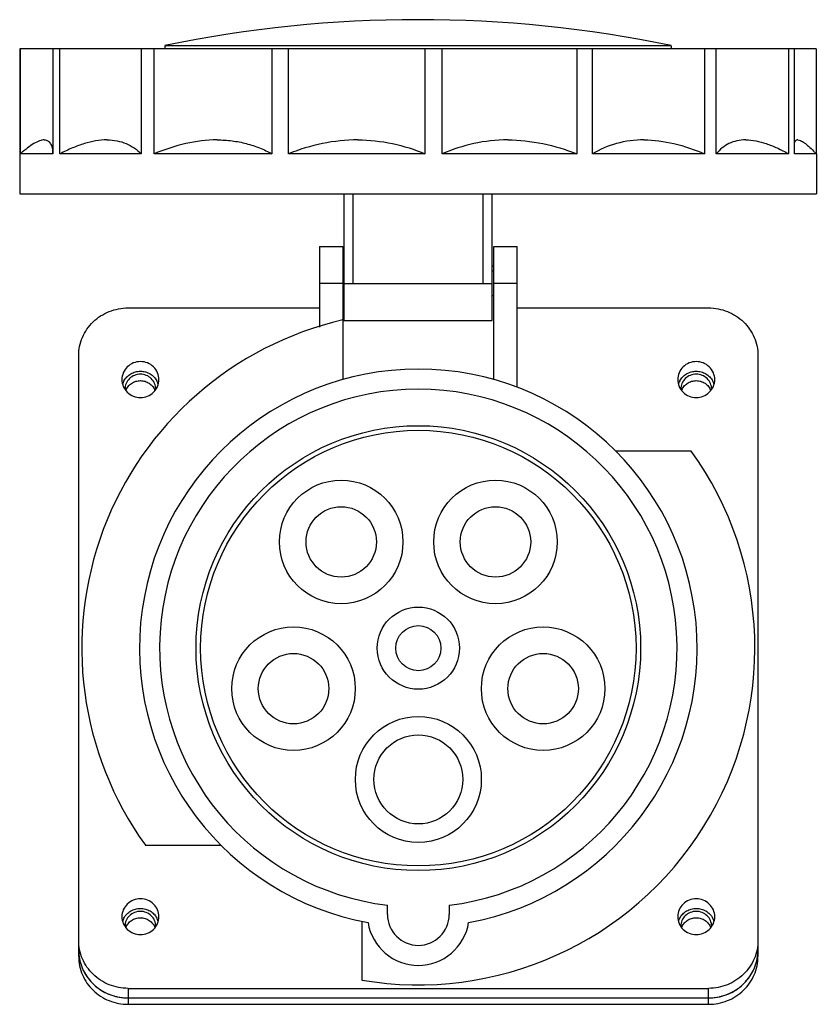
# Model space of a CAD drawing. Header units: millimetres. Extents: x 317 to 446, y 168 to 327.
import ezdxf

# ---------------------------------------------------------------- set-up
doc = ezdxf.new("R2010")
doc.units = ezdxf.units.MM
doc.header["$LTSCALE"] = 30.734
doc.layers.get('0').update_dxf_attribs({"linetype": 'CONTINUOUS'})

msp = doc.modelspace()

# ---------------------------------------------------------------- linework, layer by layer
at = {"color": 7, "linetype": 'Continuous'}
for p, q in [((317.31, 322.22), (317.31, 305.22)), ((446.29, 322.22), (317.31, 322.22)), ((317.42, 305.22), (317.42, 322.22)), ((322.64, 322.22), (322.64, 305.22)), ((323.82, 305.22), (323.82, 322.22)), ((336.99, 322.22), (336.99, 305.22)), ((339.06, 305.22), (339.06, 322.22)), ((340.8, 322.72), (340.8, 322.22)), ((422.8, 322.72), (340.8, 322.72)), ((358.15, 322.22), (358.15, 305.22)), ((360.8, 305.22), (360.8, 322.22)), ((382.92, 322.22), (382.92, 305.22)), ((385.73, 305.22), (385.73, 322.22)), ((407.51, 322.22), (407.51, 305.22)), ((410.07, 305.22), (410.07, 322.22)), ((422.8, 322.72), (422.8, 322.22)), ((428.19, 322.22), (428.19, 305.22)), ((430.1, 305.22), (430.1, 322.22)), ((441.81, 322.22), (441.81, 305.22)), ((442.78, 305.22), (442.78, 322.22)), ((446.29, 322.22), (446.29, 305.22)), ((317.3, 305.22), (317.3, 298.72)), ((317.31, 305.22), (317.3, 305.22)), ((322.64, 305.22), (317.42, 305.22)), ((336.99, 305.22), (323.82, 305.22)), ((358.15, 305.22), (339.06, 305.22)), ((382.92, 305.22), (360.8, 305.22)), ((407.51, 305.22), (385.73, 305.22)), ((428.19, 305.22), (410.07, 305.22)), ((441.81, 305.22), (430.1, 305.22)), ((446.3, 305.22), (442.78, 305.22)), ((445.85, 305.67), (446.3, 305.22)), ((446.3, 305.22), (446.3, 298.72)), ((317.3, 298.72), (446.3, 298.72)), ((369.8, 298.72), (369.8, 278.22)), ((371.3, 284.22), (371.3, 298.72)), ((392.3, 298.72), (392.3, 284.22)), ((393.8, 278.22), (393.8, 298.72)), ((365.85, 290.22), (369.6, 290.22)), ((365.85, 290.22), (365.85, 277.19)), ((369.6, 290.22), (369.6, 268.68)), ((394.1, 290.22), (397.85, 290.22)), ((394.1, 268.68), (394.1, 290.22)), ((397.85, 267.44), (397.85, 290.22)), ((369.6, 287.11), (369.8, 287.11)), ((393.8, 287.11), (394.1, 287.11)), ((369.8, 286.22), (369.6, 286.22)), ((394.1, 286.22), (393.8, 286.22)), ((369.6, 284.22), (365.85, 284.22)), ((369.8, 284.22), (393.8, 284.22)), ((397.85, 284.22), (394.1, 284.22)), ((369.8, 282.22), (369.6, 282.22)), ((394.1, 282.22), (393.8, 282.22)), ((334.85, 280.28), (365.85, 280.28)), ((397.85, 280.28), (428.85, 280.28)), ((369.8, 278.22), (393.8, 278.22)), ((326.85, 175.3), (326.85, 272.55)), ((436.85, 272.55), (436.85, 175.3)), ((426.05, 257.1), (413.82, 257.1)), ((337.64, 193.34), (349.87, 193.34)), ((376.85, 182.12), (376.85, 183.62)), ((386.85, 183.62), (386.85, 182.12)), ((372.68, 181.01), (372.68, 171.5)), ((334.85, 170.16), (428.85, 170.16)), ((334.85, 170.16), (334.85, 167.58)), ((428.85, 167.58), (428.85, 170.16)), ((334.85, 168.61), (428.85, 168.61)), ((334.85, 167.58), (428.85, 167.58))]:
    msp.add_line(p, q, dxfattribs=at)
for centre, radius in [((381.85, 225.22), 36), ((381.85, 225.22), 35.25), ((369.36, 242.41), 10), ((394.34, 242.41), 10), ((369.36, 242.41), 5.7), ((394.34, 242.41), 5.7), ((381.85, 225.22), 6.65), ((361.64, 218.66), 10), ((381.85, 225.22), 3.65), ((402.06, 218.66), 10), ((361.64, 218.66), 5.7), ((402.06, 218.66), 5.7), ((381.85, 203.97), 10.2), ((381.85, 203.97), 7.2)]:
    msp.add_circle(centre, radius, dxfattribs=at)
for centre, radius, start, end in [((381.8, 124.93), 202, 78.2893, 101.7107), ((381.85, 225.22), 54.5, 102.9893, 215.7999), ((381.85, 225.22), 45.15, 280.3936, 259.6064), ((336.68, 267.13), 2.84, 151.8419, 163.7614), ((337.01, 267.13), 2.84, 16.2407, 28.0979), ((426.68, 267.13), 2.84, 151.8419, 163.7614), ((427.01, 267.13), 2.84, 16.2407, 28.0979), ((381.85, 225.22), 41.9, 276.8535, 263.1465), ((381.85, 225.22), 54.5, 260.3152, 35.8), ((381.85, 182.12), 5, 180, 360), ((336.68, 180.19), 2.84, 151.8419, 163.7614), ((337.01, 180.19), 2.84, 16.2407, 28.0979), ((381.85, 182.12), 8.25, 189.1307, 350.8693), ((426.68, 180.19), 2.84, 151.8419, 163.7614), ((427.01, 180.19), 2.84, 16.2407, 28.0979), ((334.34, 176.34), 7.5, 180.0231, 193.3289), ((334.33, 176.34), 7.48, 180.0144, 187.9096), ((429.35, 176.34), 7.5, 346.6709, 359.9769), ((429.36, 176.34), 7.48, 352.0904, 359.9856), ((334.37, 176.35), 7.52, 193.3415, 199.9708), ((334.43, 176.37), 7.59, 199.9716, 206.5472), ((429.26, 176.37), 7.59, 333.4524, 340.0027), ((429.32, 176.35), 7.52, 340.0036, 346.6582), ((334.52, 176.42), 7.69, 206.5688, 215.4792), ((429.17, 176.42), 7.69, 324.4296, 333.4304), ((334.56, 176.45), 7.75, 215.4726, 219.5586), ((334.67, 176.55), 7.89, 219.601, 232.3844), ((429.04, 176.53), 7.86, 307.5904, 320.4232), ((429.13, 176.45), 7.75, 320.4409, 324.4362), ((334.73, 176.62), 7.98, 232.3818, 236.298), ((334.79, 176.71), 8.09, 236.307, 245.0068), ((334.82, 176.78), 8.16, 245.0157, 251.2545), ((334.83, 176.83), 8.21, 251.2527, 257.5298), ((428.86, 176.83), 8.21, 282.47, 288.723), ((428.88, 176.78), 8.16, 288.7212, 294.9839), ((428.9, 176.71), 8.09, 294.9929, 303.6044), ((428.96, 176.62), 7.98, 303.6128, 307.6175), ((334.85, 176.91), 8.3, 257.5518, 269.9831), ((428.84, 176.91), 8.3, 270.0169, 282.4479)]:
    msp.add_arc(centre, radius, start, end, dxfattribs=at)
for points, knots in [([(321.27, 307.47), (321.01, 307.47), (320.42, 307.33), (319.52, 306.86), (318.49, 306.14), (317.79, 305.55), (317.42, 305.22)], [0, 0, 0, 0, 0.170273, 0.392947, 0.670848, 1, 1, 1, 1]), ([(321.27, 307.47), (321.37, 307.47), (321.58, 307.45), (321.87, 307.33), (322.11, 307.14), (322.3, 306.87), (322.45, 306.54), (322.6, 305.99), (322.64, 305.54), (322.64, 305.22)], [0, 0, 0, 0, 0.108472, 0.209596, 0.310954, 0.419579, 0.540581, 0.677008, 1, 1, 1, 1]), ([(331.43, 307.47), (330.2, 307.47), (328.28, 307.1), (325.78, 306.18), (324.48, 305.56), (323.82, 305.22)], [0, 0, 0, 0, 0.461421, 0.721797, 1, 1, 1, 1]), ([(331.43, 307.47), (331.98, 307.47), (333.04, 307.38), (334.54, 306.93), (335.87, 306.21), (336.64, 305.57), (336.99, 305.22)], [0, 0, 0, 0, 0.266336, 0.516851, 0.759037, 1, 1, 1, 1]), ([(349.27, 307.47), (347.57, 307.47), (344.06, 307.02), (340.72, 305.91), (339.06, 305.22)], [0, 0, 0, 0, 0.485468, 1, 1, 1, 1]), ([(349.27, 307.47), (350.08, 307.47), (351.67, 307.38), (353.98, 306.93), (356.15, 306.22), (357.51, 305.58), (358.15, 305.22)], [0, 0, 0, 0, 0.261896, 0.515, 0.760516, 1, 1, 1, 1]), ([(372.06, 307.47), (370.14, 307.47), (366.29, 307.06), (362.59, 305.92), (360.8, 305.22)], [0, 0, 0, 0, 0.498664, 1, 1, 1, 1]), ([(372.06, 307.47), (373.94, 307.47), (377.67, 307.08), (381.23, 305.93), (382.92, 305.22)], [0, 0, 0, 0, 0.506612, 1, 1, 1, 1]), ([(396.33, 307.47), (394.48, 307.47), (390.84, 307.08), (387.37, 305.93), (385.73, 305.22)], [0, 0, 0, 0, 0.508413, 1, 1, 1, 1]), ([(396.33, 307.47), (398.22, 307.47), (402.05, 307.05), (405.72, 305.92), (407.51, 305.22)], [0, 0, 0, 0, 0.496416, 1, 1, 1, 1]), ([(418.39, 307.47), (416.89, 307.47), (413.97, 307.1), (411.28, 305.94), (410.07, 305.22)], [0, 0, 0, 0, 0.516312, 1, 1, 1, 1]), ([(418.39, 307.47), (420.01, 307.47), (423.39, 307.01), (426.58, 305.9), (428.19, 305.22)], [0, 0, 0, 0, 0.481977, 1, 1, 1, 1]), ([(434.87, 307.47), (434.39, 307.47), (433.45, 307.38), (432.14, 306.93), (431.01, 306.2), (430.39, 305.57), (430.1, 305.22)], [0, 0, 0, 0, 0.265268, 0.513442, 0.755217, 1, 1, 1, 1]), ([(434.87, 307.47), (435.98, 307.47), (437.74, 307.09), (440.01, 306.17), (441.2, 305.56), (441.81, 305.22)], [0, 0, 0, 0, 0.453567, 0.715888, 1, 1, 1, 1]), ([(443.28, 307.47), (443.22, 307.47), (443.1, 307.46), (442.88, 307.33), (442.79, 307.16), (442.75, 307.04)], [0, 0, 0, 0, 0.24604, 0.476915, 1, 1, 1, 1]), ([(443.28, 307.47), (443.44, 307.47), (443.82, 307.34), (444.41, 306.97), (445.1, 306.4), (445.59, 305.93), (445.85, 305.67)], [0, 0, 0, 0, 0.151349, 0.367232, 0.651344, 1, 1, 1, 1]), ([(326.85, 272.55), (326.85, 273.06), (326.95, 274.07), (327.41, 275.53), (328.15, 276.88), (329.49, 278.45), (331.72, 279.88), (333.81, 280.28), (334.85, 280.28)], [0, 0, 0, 0, 0.123144, 0.246645, 0.370724, 0.4956, 0.746634, 1, 1, 1, 1]), ([(428.85, 280.28), (429.88, 280.28), (431.97, 279.88), (434.2, 278.45), (435.54, 276.88), (436.28, 275.53), (436.74, 274.07), (436.85, 273.06), (436.85, 272.55)], [0, 0, 0, 0, 0.253366, 0.5044, 0.629276, 0.753355, 0.876856, 1, 1, 1, 1]), ([(336.85, 271.59), (336.46, 271.59), (335.67, 271.44), (334.68, 270.8), (334, 269.83), (333.85, 269.07), (333.85, 268.69)], [0, 0, 0, 0, 0.254026, 0.505666, 0.754014, 1, 1, 1, 1]), ([(339.85, 268.69), (339.85, 269.07), (339.69, 269.83), (339.02, 270.8), (338.02, 271.44), (337.24, 271.59), (336.85, 271.59)], [0, 0, 0, 0, 0.245976, 0.494325, 0.745973, 1, 1, 1, 1]), ([(426.85, 271.59), (426.46, 271.59), (425.67, 271.44), (424.68, 270.8), (424, 269.83), (423.85, 269.07), (423.85, 268.69)], [0, 0, 0, 0, 0.254026, 0.505666, 0.754014, 1, 1, 1, 1]), ([(429.85, 268.69), (429.85, 269.07), (429.69, 269.83), (429.02, 270.8), (428.02, 271.44), (427.24, 271.59), (426.85, 271.59)], [0, 0, 0, 0, 0.245976, 0.494325, 0.745973, 1, 1, 1, 1]), ([(334.18, 268.47), (334.31, 268.7), (334.63, 269.14), (335.27, 269.64), (336.03, 269.96), (336.57, 270.03), (336.85, 270.03)], [0, 0, 0, 0, 0.246926, 0.496173, 0.747508, 1, 1, 1, 1]), ([(339.35, 267.14), (339.35, 267.45), (339.21, 268.09), (338.65, 268.89), (337.82, 269.43), (336.85, 269.61), (335.87, 269.43), (335.04, 268.89), (334.48, 268.09), (334.35, 267.45), (334.35, 267.14)], [0, 0, 0, 0, 0.123007, 0.247168, 0.372998, 0.499991, 0.626984, 0.752819, 0.876988, 1, 1, 1, 1]), ([(336.85, 270.03), (337.12, 270.03), (337.66, 269.96), (338.42, 269.64), (339.07, 269.14), (339.39, 268.7), (339.51, 268.46)], [0, 0, 0, 0, 0.252503, 0.503833, 0.753074, 1, 1, 1, 1]), ([(424.18, 268.47), (424.31, 268.7), (424.63, 269.14), (425.27, 269.64), (426.03, 269.96), (426.57, 270.03), (426.85, 270.03)], [0, 0, 0, 0, 0.246926, 0.496173, 0.747508, 1, 1, 1, 1]), ([(429.35, 267.14), (429.35, 267.45), (429.21, 268.09), (428.65, 268.89), (427.82, 269.43), (426.85, 269.61), (425.87, 269.43), (425.04, 268.89), (424.48, 268.09), (424.35, 267.45), (424.35, 267.14)], [0, 0, 0, 0, 0.123007, 0.247168, 0.372998, 0.499991, 0.626984, 0.752819, 0.876988, 1, 1, 1, 1]), ([(426.85, 270.03), (427.12, 270.03), (427.66, 269.96), (428.42, 269.64), (429.07, 269.14), (429.39, 268.7), (429.51, 268.46)], [0, 0, 0, 0, 0.252503, 0.503833, 0.753074, 1, 1, 1, 1]), ([(333.85, 268.69), (333.85, 268.31), (334, 267.54), (334.68, 266.58), (335.67, 265.94), (336.46, 265.79), (336.85, 265.79)], [0, 0, 0, 0, 0.245976, 0.494325, 0.745973, 1, 1, 1, 1]), ([(334.49, 266.91), (334.57, 267.14), (334.82, 267.58), (335.38, 268.11), (336.08, 268.44), (336.84, 268.55), (337.61, 268.44), (338.31, 268.11), (338.87, 267.59), (339.12, 267.14), (339.2, 266.91)], [0, 0, 0, 0, 0.123241, 0.247758, 0.373498, 0.499985, 0.626473, 0.752219, 0.876747, 1, 1, 1, 1]), ([(336.85, 265.79), (337.24, 265.79), (338.02, 265.94), (339.02, 266.58), (339.69, 267.54), (339.85, 268.31), (339.85, 268.69)], [0, 0, 0, 0, 0.254026, 0.505666, 0.754014, 1, 1, 1, 1]), ([(423.85, 268.69), (423.85, 268.31), (424, 267.54), (424.68, 266.58), (425.67, 265.94), (426.46, 265.79), (426.85, 265.79)], [0, 0, 0, 0, 0.245976, 0.494325, 0.745973, 1, 1, 1, 1]), ([(424.49, 266.91), (424.57, 267.14), (424.82, 267.58), (425.38, 268.11), (426.08, 268.44), (426.84, 268.55), (427.61, 268.44), (428.31, 268.11), (428.87, 267.59), (429.12, 267.14), (429.2, 266.91)], [0, 0, 0, 0, 0.123241, 0.247758, 0.373498, 0.499985, 0.626473, 0.752219, 0.876747, 1, 1, 1, 1]), ([(426.85, 265.79), (427.24, 265.79), (428.02, 265.94), (429.02, 266.58), (429.69, 267.54), (429.85, 268.31), (429.85, 268.69)], [0, 0, 0, 0, 0.254026, 0.505666, 0.754014, 1, 1, 1, 1]), ([(336.85, 184.65), (336.46, 184.65), (335.67, 184.5), (334.68, 183.86), (334, 182.9), (333.85, 182.13), (333.85, 181.76)], [0, 0, 0, 0, 0.254026, 0.505666, 0.754014, 1, 1, 1, 1]), ([(339.85, 181.76), (339.85, 182.13), (339.69, 182.9), (339.02, 183.86), (338.02, 184.5), (337.24, 184.65), (336.85, 184.65)], [0, 0, 0, 0, 0.245976, 0.494325, 0.745973, 1, 1, 1, 1]), ([(426.85, 184.65), (426.46, 184.65), (425.67, 184.5), (424.68, 183.86), (424, 182.9), (423.85, 182.13), (423.85, 181.76)], [0, 0, 0, 0, 0.254026, 0.505666, 0.754014, 1, 1, 1, 1]), ([(429.85, 181.76), (429.85, 182.13), (429.69, 182.9), (429.02, 183.86), (428.02, 184.5), (427.24, 184.65), (426.85, 184.65)], [0, 0, 0, 0, 0.245976, 0.494325, 0.745973, 1, 1, 1, 1]), ([(333.85, 181.76), (333.85, 181.38), (334, 180.61), (334.68, 179.65), (335.67, 179.01), (336.46, 178.86), (336.85, 178.86)], [0, 0, 0, 0, 0.245976, 0.494325, 0.745973, 1, 1, 1, 1]), ([(334.18, 181.53), (334.31, 181.77), (334.63, 182.21), (335.27, 182.71), (336.03, 183.03), (336.57, 183.1), (336.85, 183.1)], [0, 0, 0, 0, 0.246926, 0.496173, 0.747508, 1, 1, 1, 1]), ([(339.35, 180.2), (339.35, 180.52), (339.21, 181.16), (338.65, 181.96), (337.82, 182.49), (336.85, 182.68), (335.87, 182.49), (335.04, 181.96), (334.48, 181.16), (334.35, 180.52), (334.35, 180.2)], [0, 0, 0, 0, 0.123007, 0.247168, 0.372998, 0.499991, 0.626984, 0.752819, 0.876988, 1, 1, 1, 1]), ([(336.85, 183.1), (337.12, 183.1), (337.66, 183.03), (338.42, 182.71), (339.07, 182.21), (339.39, 181.77), (339.51, 181.53)], [0, 0, 0, 0, 0.252503, 0.503833, 0.753074, 1, 1, 1, 1]), ([(336.85, 178.86), (337.24, 178.86), (338.02, 179.01), (339.02, 179.65), (339.69, 180.61), (339.85, 181.38), (339.85, 181.76)], [0, 0, 0, 0, 0.254026, 0.505666, 0.754014, 1, 1, 1, 1]), ([(423.85, 181.76), (423.85, 181.38), (424, 180.61), (424.68, 179.65), (425.67, 179.01), (426.46, 178.86), (426.85, 178.86)], [0, 0, 0, 0, 0.245976, 0.494325, 0.745973, 1, 1, 1, 1]), ([(424.18, 181.53), (424.31, 181.77), (424.63, 182.21), (425.27, 182.71), (426.03, 183.03), (426.57, 183.1), (426.85, 183.1)], [0, 0, 0, 0, 0.246926, 0.496173, 0.747508, 1, 1, 1, 1]), ([(429.35, 180.2), (429.35, 180.52), (429.21, 181.16), (428.65, 181.96), (427.82, 182.49), (426.85, 182.68), (425.87, 182.49), (425.04, 181.96), (424.48, 181.16), (424.35, 180.52), (424.35, 180.2)], [0, 0, 0, 0, 0.123007, 0.247168, 0.372998, 0.499991, 0.626984, 0.752819, 0.876988, 1, 1, 1, 1]), ([(426.85, 183.1), (427.12, 183.1), (427.66, 183.03), (428.42, 182.71), (429.07, 182.21), (429.39, 181.77), (429.51, 181.53)], [0, 0, 0, 0, 0.252503, 0.503833, 0.753074, 1, 1, 1, 1]), ([(426.85, 178.86), (427.24, 178.86), (428.02, 179.01), (429.02, 179.65), (429.69, 180.61), (429.85, 181.38), (429.85, 181.76)], [0, 0, 0, 0, 0.254026, 0.505666, 0.754014, 1, 1, 1, 1]), ([(334.49, 179.97), (334.57, 180.21), (334.82, 180.65), (335.38, 181.17), (336.08, 181.51), (336.84, 181.62), (337.61, 181.51), (338.31, 181.17), (338.87, 180.65), (339.12, 180.21), (339.2, 179.97)], [0, 0, 0, 0, 0.123241, 0.247758, 0.373498, 0.499985, 0.626473, 0.752219, 0.876747, 1, 1, 1, 1]), ([(424.49, 179.97), (424.57, 180.21), (424.82, 180.65), (425.38, 181.17), (426.08, 181.51), (426.84, 181.62), (427.61, 181.51), (428.31, 181.17), (428.87, 180.65), (429.12, 180.21), (429.2, 179.97)], [0, 0, 0, 0, 0.123241, 0.247758, 0.373498, 0.499985, 0.626473, 0.752219, 0.876747, 1, 1, 1, 1]), ([(334.85, 170.16), (333.81, 170.16), (331.72, 170.56), (329.49, 172), (328.15, 173.57), (327.41, 174.91), (326.95, 176.37), (326.85, 177.39), (326.85, 177.89)], [0, 0, 0, 0, 0.253366, 0.5044, 0.629276, 0.753355, 0.876856, 1, 1, 1, 1]), ([(436.85, 177.89), (436.85, 177.39), (436.74, 176.37), (436.28, 174.91), (435.54, 173.57), (434.2, 172), (431.97, 170.56), (429.88, 170.16), (428.85, 170.16)], [0, 0, 0, 0, 0.123144, 0.246645, 0.370724, 0.4956, 0.746634, 1, 1, 1, 1]), ([(326.85, 175.3), (326.85, 174.8), (326.95, 173.78), (327.41, 172.32), (328.15, 170.98), (329.16, 169.8), (330.38, 168.83), (331.77, 168.12), (333.28, 167.68), (334.32, 167.58), (334.85, 167.58)], [0, 0, 0, 0, 0.122856, 0.24607, 0.369861, 0.494448, 0.61988, 0.746078, 0.872894, 1, 1, 1, 1]), ([(326.92, 175.31), (327.04, 174.4), (327.65, 172.59), (329.48, 170.39), (331.98, 168.94), (333.89, 168.61), (334.85, 168.61)], [0, 0, 0, 0, 0.246111, 0.494741, 0.746367, 1, 1, 1, 1]), ([(428.85, 168.61), (429.8, 168.61), (431.71, 168.94), (434.21, 170.39), (436.04, 172.59), (436.65, 174.4), (436.77, 175.31)], [0, 0, 0, 0, 0.253633, 0.505259, 0.753889, 1, 1, 1, 1]), ([(428.85, 167.58), (429.37, 167.58), (430.41, 167.68), (431.92, 168.12), (433.31, 168.83), (434.53, 169.8), (435.54, 170.98), (436.28, 172.32), (436.74, 173.78), (436.85, 174.8), (436.85, 175.3)], [0, 0, 0, 0, 0.127106, 0.253922, 0.38012, 0.505552, 0.630139, 0.75393, 0.877144, 1, 1, 1, 1])]:
    msp.add_open_spline(points, degree=3, knots=knots, dxfattribs=at)

doc.saveas('drawing.dxf')
